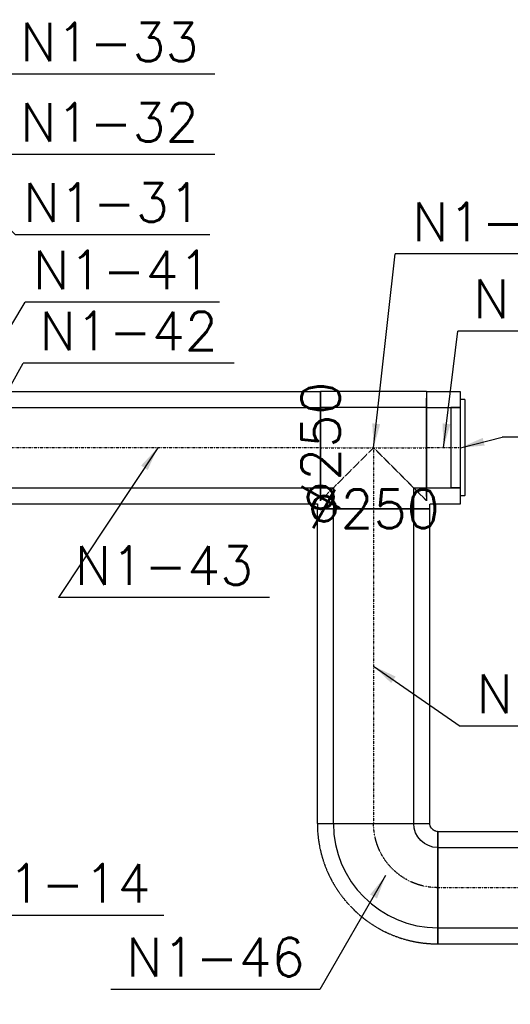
# Model space of a CAD drawing. Header units: millimetres. Extents: x -40063 to 512011, y 350190 to 687060.
# Tile 116 of 256: x 93052 to 94579, y 608644 to 611710. Entities that reach past the tile are written whole.
import ezdxf

# ---------------------------------------------------------------- set-up
doc = ezdxf.new("R2010")
doc.units = ezdxf.units.MM
doc.linetypes.add('DASHDOT', pattern=[1, 0.5, -0.25, 0, -0.25])
doc.linetypes.add('DASHED', pattern=[0.75, 0.5, -0.25])
doc.layers.get('0').update_dxf_attribs({"color": 8})
for name, color, linetype in [('FLUID-N1', 7, 'Continuous'), ('FLUID-N1-120-DIM', 7, 'Continuous'), ('FLUID-N1-120-NUM', 7, 'Continuous'), ('FLUID-N1-INS', 7, 'Continuous'), ('FLUID-N1-SYM', 7, 'Continuous')]:
    doc.layers.add(name, color=color, linetype=linetype)
doc.styles.add('FDBES', font='simplex.shx')
doc.dimstyles.new('FDBES', dxfattribs={"dimscale": 50, "dimtxt": 4, "dimasz": 2.5, "dimexe": 0.8, "dimexo": 2, "dimgap": 1, "dimtad": 1, "dimdsep": 46, "dimtxsty": 'FDBES', "dimcen": 2.5, "dimclrd": 4, "dimclre": 5, "dimadec": 0, "dimazin": 0, "dimtfac": 1, "dimtmove": 0, "dimatfit": 3, "dimfxl": 1, "dimarcsym": 0})

# ---------------------------------------------------------------- blocks, each defined once
blk = doc.blocks.new('*U16710')
at = {"color": 5, "linetype": 'Continuous', "lineweight": -2}
for p, q in [((-507, 0), (-507, 125)), ((507, 125), (507, 0)), ((-507, -125), (-507, 0)), ((507, 0), (507, -125))]:
    blk.add_line(p, q, dxfattribs=at)
at = {"color": 0, "linetype": 'ByBlock', "lineweight": -2}
for p, q in [((506.9, 125), (-507, 125)), ((506.9, -125), (-507, -125))]:
    blk.add_line(p, q, dxfattribs=at)
at = {"layer": 'FLUID-N1-INS', "color": 5, "linetype": 'DASHED', "lineweight": -3}
for p, q in [((-507, 125), (-507, 175)), ((506.9, 175), (-507, 175)), ((507, 175), (507, 125)), ((-507, -164.9), (-507, -125)), ((507, -125), (507, -175)), ((506.9, -175), (-496.9, -175))]:
    blk.add_line(p, q, dxfattribs=at)
at = {"layer": 'FLUID-N1-SYM', "color": 5, "linetype": 'DASHDOT', "lineweight": -3}
for q in [(507, 0), (-496.9, 0)]:
    blk.add_line((-507, 0), q, dxfattribs=at)
blk = doc.blocks.new('*U15622')
at = {"color": 5, "linetype": 'Continuous', "lineweight": -2}
for p, q in [((-490, 125), (-490, 0)), ((490, 0), (490, 125)), ((-490, 0), (-490, -125)), ((490, -125), (490, 0))]:
    blk.add_line(p, q, dxfattribs=at)
at = {"color": 0, "linetype": 'ByBlock', "lineweight": -2}
for p, q in [((490, 125), (-490, 125)), ((490, -125), (-490, -125))]:
    blk.add_line(p, q, dxfattribs=at)
at = {"layer": 'FLUID-N1-INS', "color": 5, "linetype": 'DASHED', "lineweight": -3}
for p, q in [((-490, 175), (-490, 125)), ((490, 175), (-490, 175)), ((490, 125), (490, 175)), ((-490, -125), (-490, -175)), ((490, -175), (490, -125)), ((490, -175), (-490, -175))]:
    blk.add_line(p, q, dxfattribs=at)
at = {"layer": 'FLUID-N1-SYM', "color": 5, "linetype": 'DASHDOT', "lineweight": -3}
blk.add_line((-490, 0), (490, 0), dxfattribs=at)
blk = doc.blocks.new('*U15448')
at = {"color": 0, "linetype": 'ByBlock', "lineweight": -2}
blk.add_ellipse((162.5, -162.5), major_axis=(0, 325), ratio=1, start_param=0, end_param=1.570796, dxfattribs=at)
at = {"color": 0, "linetype": 'ByBlock', "lineweight": -2, "extrusion": (0, 0, -1)}
blk.add_ellipse((162.5, -162.5), major_axis=(-75, 0), ratio=1, start_param=0, end_param=1.570796, dxfattribs=at)
at = {"layer": 'FLUID-N1-INS', "color": 5, "linetype": 'DASHED', "lineweight": -3}
for p, q in [((162.5, 212.5), (162.5, -137.5)), ((-212.5, -162.5), (137.5, -162.5))]:
    blk.add_line(p, q, dxfattribs=at)
blk.add_ellipse((162.5, -162.5), major_axis=(0, 375), ratio=1, start_param=0, end_param=1.570796, dxfattribs=at)
at = {"layer": 'FLUID-N1-INS', "color": 5, "linetype": 'DASHED', "lineweight": -3, "extrusion": (0, 0, -1)}
blk.add_ellipse((162.5, -162.5), major_axis=(-25, 0), ratio=1, start_param=0, end_param=1.570795, dxfattribs=at)
at = {"layer": 'FLUID-N1-SYM', "color": 5, "linetype": 'DASHDOT', "lineweight": -3, "extrusion": (0, 0, -1)}
blk.add_ellipse((162.5, -162.5), major_axis=(-200, 0), ratio=1, start_param=0, end_param=1.570796, dxfattribs=at)
blk = doc.blocks.new('*U16754')
at = {"color": 0, "linetype": 'ByBlock', "lineweight": -2}
for p, q in [((3000, 125), (-3000, 125)), ((3000, -125), (-3000, -125))]:
    blk.add_line(p, q, dxfattribs=at)
at = {"color": 5, "linetype": 'Continuous', "lineweight": -2}
for p, q in [((3000, 125), (3000, 0)), ((3000, 0), (3000, -125))]:
    blk.add_line(p, q, dxfattribs=at)
at = {"layer": 'FLUID-N1-INS', "color": 5, "linetype": 'DASHED', "lineweight": -3}
for p, q in [((3000, 175), (-3000, 175)), ((3000, 175), (3000, 125)), ((3000, -125), (3000, -175)), ((3000, -175), (-3000, -175))]:
    blk.add_line(p, q, dxfattribs=at)
at = {"layer": 'FLUID-N1-SYM', "color": 5, "linetype": 'DASHDOT', "lineweight": -3}
blk.add_line((-3000, 0), (3000, 0), dxfattribs=at)
blk = doc.blocks.new('*U16707')
at = {"color": 0, "linetype": 'ByBlock', "lineweight": -2}
for p, q in [((-125, 125), (-125, 190)), ((125, 190), (125, 125)), ((-165, 125), (-125, 125)), ((125, 125), (165, 125)), ((165, -125), (-165, -125))]:
    blk.add_line(p, q, dxfattribs=at)
at = {"layer": 'FLUID-N1-INS', "color": 5, "linetype": 'DASHED', "lineweight": -3}
for p, q in [((-175, 175), (-175, 190)), ((-175, 190), (175, 190)), ((175, 190), (175, 175)), ((-165, -175), (-165, 165)), ((0, 0), (-165, 165)), ((165, 165), (0, 0)), ((165, 152.3), (165, -154.3)), ((165, -175), (-165, -175))]:
    blk.add_line(p, q, dxfattribs=at)
at = {"layer": 'FLUID-N1-SYM', "color": 5, "linetype": 'DASHDOT', "lineweight": -3}
for p, q in [((0, 0), (0, 190)), ((-165, 0), (165, 0)), ((-165, 0), (-164.9, 0))]:
    blk.add_line(p, q, dxfattribs=at)
blk = doc.blocks.new('*U16706')
at = {"color": 5, "linetype": 'Continuous', "lineweight": -2}
for p, q in [((-52.5, 0), (-52.5, 125)), ((52.5, 125), (52.5, 0)), ((-52.5, -125), (-52.5, 0)), ((52.5, 0), (52.5, -125))]:
    blk.add_line(p, q, dxfattribs=at)
at = {"color": 0, "linetype": 'ByBlock', "lineweight": -2}
for p, q in [((52.5, 125), (-52.5, 125)), ((52.5, -125), (-52.5, -125))]:
    blk.add_line(p, q, dxfattribs=at)
at = {"layer": 'FLUID-N1-INS', "color": 5, "linetype": 'DASHED', "lineweight": -3}
for p, q in [((-52.5, 125), (-52.5, 175)), ((52.5, 175), (-52.5, 175)), ((52.5, 175), (52.5, 125)), ((-52.5, -175), (-52.5, -125)), ((52.5, -125), (52.5, -165)), ((42.5, -175), (-52.5, -175))]:
    blk.add_line(p, q, dxfattribs=at)
at = {"layer": 'FLUID-N1-SYM', "color": 5, "linetype": 'DASHDOT', "lineweight": -3}
for p in [(-52.5, 0), (42.5, 0)]:
    blk.add_line(p, (52.5, 0), dxfattribs=at)
blk = doc.blocks.new('*U16705')
at = {"color": 5, "linetype": 'Continuous', "lineweight": -2}
for p, q in [((-30, 125), (-30, 122.6)), ((-30, 122.6), (-30, 0)), ((-30, 0), (-30, -122.6)), ((-30, -122.6), (-30, -125))]:
    blk.add_line(p, q, dxfattribs=at)
at = {"color": 0, "linetype": 'ByBlock', "lineweight": -2}
for p, q in [((0, 125), (-30, 125)), ((0, -125), (-30, -125))]:
    blk.add_line(p, q, dxfattribs=at)
at = {"layer": 'FLUID-N1-INS', "color": 5, "linetype": 'DASHED', "lineweight": -3}
for p, q in [((15, 150), (0, 150)), ((15, 0), (15, 150)), ((15, -150), (15, 0)), ((15, -150), (0, -150))]:
    blk.add_line(p, q, dxfattribs=at)
blk = doc.blocks.new('*U16281')
at = {"color": 7}
blk.add_line((847.1, -1456.6), (208.2, -1456.6), dxfattribs=at)
at = {"color": 7, "insert": (527.6, -1456.6), "char_height": 120, "attachment_point": 5, "style": 'FDBES'}
blk.add_mtext('N1-14\\P ', dxfattribs=at)
at = {"color": 7}
blk.add_leader([(0, 0), (208.2, -1456.6)], dimstyle='FDBES', override={"dimscale": 30, "dimclrd": 7, "dimclre": 7}, dxfattribs=at)
blk = doc.blocks.new('*U16288')
at = {"color": 7}
blk.add_line((989.9, -363.9), (385.3, -363.9), dxfattribs=at)
at = {"color": 7, "insert": (687.6, -363.9), "char_height": 120, "attachment_point": 5, "style": 'FDBES'}
blk.add_mtext('N1-31\\P ', dxfattribs=at)
at = {"color": 7}
blk.add_leader([(0, 0), (385.3, -363.9)], dimstyle='FDBES', override={"dimscale": 30, "dimclrd": 7, "dimclre": 7}, dxfattribs=at)
blk = doc.blocks.new('*U16289')
at = {"color": 7}
blk.add_line((1005.6, -339.8), (349.6, -339.8), dxfattribs=at)
at = {"color": 7, "insert": (677.6, -339.8), "char_height": 120, "attachment_point": 5, "style": 'FDBES'}
blk.add_mtext('N1-32\\P ', dxfattribs=at)
at = {"color": 7}
blk.add_leader([(0, 0), (349.6, -339.8)], dimstyle='FDBES', override={"dimscale": 30, "dimclrd": 7, "dimclre": 7}, dxfattribs=at)
blk = doc.blocks.new('*U16290')
at = {"color": 7}
blk.add_line((1005.6, -401.1), (349.6, -401.1), dxfattribs=at)
at = {"color": 7, "insert": (677.6, -401.1), "char_height": 120, "attachment_point": 5, "style": 'FDBES'}
blk.add_mtext('N1-33\\P ', dxfattribs=at)
at = {"color": 7}
blk.add_leader([(0, 0), (349.6, -401.1)], dimstyle='FDBES', override={"dimscale": 30, "dimclrd": 7, "dimclre": 7}, dxfattribs=at)
blk = doc.blocks.new('*U16308')
at = {"color": 7}
blk.add_line((875.3, 453.4), (270.7, 453.4), dxfattribs=at)
at = {"color": 7, "insert": (573, 453.4), "char_height": 120, "attachment_point": 5, "style": 'FDBES'}
blk.add_mtext('N1-41\\P ', dxfattribs=at)
at = {"color": 7}
blk.add_leader([(0, 0), (270.7, 453.4)], dimstyle='FDBES', override={"dimscale": 30, "dimclrd": 7, "dimclre": 7}, dxfattribs=at)
blk = doc.blocks.new('*U16309')
at = {"color": 7}
blk.add_line((803, 263.4), (147, 263.4), dxfattribs=at)
at = {"color": 7, "insert": (475, 263.4), "char_height": 120, "attachment_point": 5, "style": 'FDBES'}
blk.add_mtext('N1-42\\P ', dxfattribs=at)
at = {"color": 7}
blk.add_leader([(0, 0), (147, 263.4)], dimstyle='FDBES', override={"dimscale": 30, "dimclrd": 7, "dimclre": 7}, dxfattribs=at)
blk = doc.blocks.new('*U16310')
at = {"color": 7}
blk.add_line((347.6, -466.6), (-308.4, -466.6), dxfattribs=at)
at = {"color": 7, "insert": (19.6, -466.6), "char_height": 120, "attachment_point": 5, "style": 'FDBES'}
blk.add_mtext('N1-43\\P ', dxfattribs=at)
at = {"color": 7}
blk.add_leader([(0, 0), (-308.4, -466.6)], dimstyle='FDBES', override={"dimscale": 30, "dimclrd": 7, "dimclre": 7}, dxfattribs=at)
blk = doc.blocks.new('*U16311')
at = {"color": 7}
blk.add_line((728.6, 603.4), (66.9, 603.4), dxfattribs=at)
at = {"color": 7, "insert": (397.7, 603.4), "char_height": 120, "attachment_point": 5, "style": 'FDBES'}
blk.add_mtext('N1-44\\P ', dxfattribs=at)
at = {"color": 7}
blk.add_leader([(0, 0), (66.9, 603.4)], dimstyle='FDBES', override={"dimscale": 30, "dimclrd": 7, "dimclre": 7}, dxfattribs=at)
blk = doc.blocks.new('*U16312')
at = {"color": 7}
blk.add_line((925.7, -186.6), (269.7, -186.6), dxfattribs=at)
at = {"color": 7, "insert": (597.7, -186.6), "char_height": 120, "attachment_point": 5, "style": 'FDBES'}
blk.add_mtext('N1-45\\P ', dxfattribs=at)
at = {"color": 7}
blk.add_leader([(0, 0), (269.7, -186.6)], dimstyle='FDBES', override={"dimscale": 30, "dimclrd": 7, "dimclre": 7}, dxfattribs=at)
blk = doc.blocks.new('*U16313')
at = {"color": 7}
blk.add_line((-204.6, -354.1), (-854.9, -354.1), dxfattribs=at)
at = {"color": 7, "insert": (-529.8, -354.1), "char_height": 120, "attachment_point": 5, "style": 'FDBES'}
blk.add_mtext('N1-46\\P ', dxfattribs=at)
at = {"color": 7}
blk.add_leader([(0, 0), (-204.6, -354.1)], dimstyle='FDBES', override={"dimscale": 30, "dimclrd": 7, "dimclre": 7}, dxfattribs=at)
blk = doc.blocks.new('*U16339')
at = {"color": 7}
blk.add_line((695.4, 363.4), (45.1, 363.4), dxfattribs=at)
at = {"color": 7, "insert": (370.2, 363.4), "char_height": 120, "attachment_point": 5, "style": 'FDBES'}
blk.add_mtext('N1-66\\P ', dxfattribs=at)
at = {"color": 7}
blk.add_leader([(0, 0), (45.1, 363.4)], dimstyle='FDBES', override={"dimscale": 30, "dimclrd": 7, "dimclre": 7}, dxfattribs=at)
blk = doc.blocks.new('*U16340')
at = {"color": 7}
blk.add_line((785.7, 33.4), (129.7, 33.4), dxfattribs=at)
at = {"color": 7, "insert": (457.7, 33.4), "char_height": 120, "attachment_point": 5, "style": 'FDBES'}
blk.add_mtext('N1-52\\P ', dxfattribs=at)
at = {"color": 7}
blk.add_leader([(0, 0), (129.7, 33.4)], dimstyle='FDBES', override={"dimscale": 30, "dimclrd": 7, "dimclre": 7}, dxfattribs=at)

msp = doc.modelspace()

# ---------------------------------------------------------------- block references
at = {"layer": 'FLUID-N1', "color": 5, "linetype": 'Continuous', "extrusion": (-1.22465e-16, 0, -1)}
for name, p in [('*U16710', (-93481.65642, 610377.13213, -47)), ('*U16706', (-94371.04892, 610377.13213, -47)), ('*U16754', (-97353.54892, 609007.13213, -47))]:
    msp.add_blockref(name, p, dxfattribs=at)
at = {"layer": 'FLUID-N1', "color": 5, "linetype": 'Continuous', "extrusion": (0, 1.22465e-16, -1), "rotation": 180}
msp.add_blockref('*U16707', (-94153.54892, 610377.13213, -47), dxfattribs=at)
at = {"layer": 'FLUID-N1', "color": 5, "linetype": 'Continuous'}
msp.add_blockref('*U16705', (94423.54892, 610377.13213, 47), dxfattribs=at)
for name, p, rotation in [('*U15622', (94153.54892, 609697.13213, 47), 270), ('*U15448', (94191.04892, 609044.63213, 47), 90)]:
    msp.add_blockref(name, p, dxfattribs=dict(at, rotation=rotation))
at = {"layer": 'FLUID-N1-120-NUM', "linetype": 'ByBlock'}
for name, p in [('*U16290', (92653.64905, 611941.67014, 110)), ('*U16289', (92653.64905, 611630.28652, 110)), ('*U16288', (92653.64905, 611404.45116, -120.00731)), ('*U16311', (94153.54892, 610377.13213, 47)), ('*U16308', (92798.26393, 610377.13213, 14.5)), ('*U16339', (94371.04892, 610377.13213, 47)), ('*U16309', (92916.26393, 610377.13213, 14.5)), ('*U16340', (94423.54892, 610377.13213, 47)), ('*U16281', (92653.64905, 610377.13213, 14.5)), ('*U16310', (93481.65642, 610377.13213, 47)), ('*U16312', (94153.54892, 609697.13213, 47)), ('*U16313', (94191.04892, 609044.63213, 47))]:
    msp.add_blockref(name, p, dxfattribs=at)

# ---------------------------------------------------------------- texts
at = {"layer": 'FLUID-N1-120-DIM', "color": 7, "insert": (93988.65642, 610377.13213, 47), "char_height": 120, "attachment_point": 5, "rotation": 90, "style": 'FDBES'}
msp.add_mtext('∅250\\P', dxfattribs=at)
at = {"layer": 'FLUID-N1-120-DIM', "color": 7, "insert": (94153.54892, 610187.13213, 47), "char_height": 120, "attachment_point": 5, "style": 'FDBES'}
msp.add_mtext('∅250\\P', dxfattribs=at)

doc.saveas('drawing.dxf')
